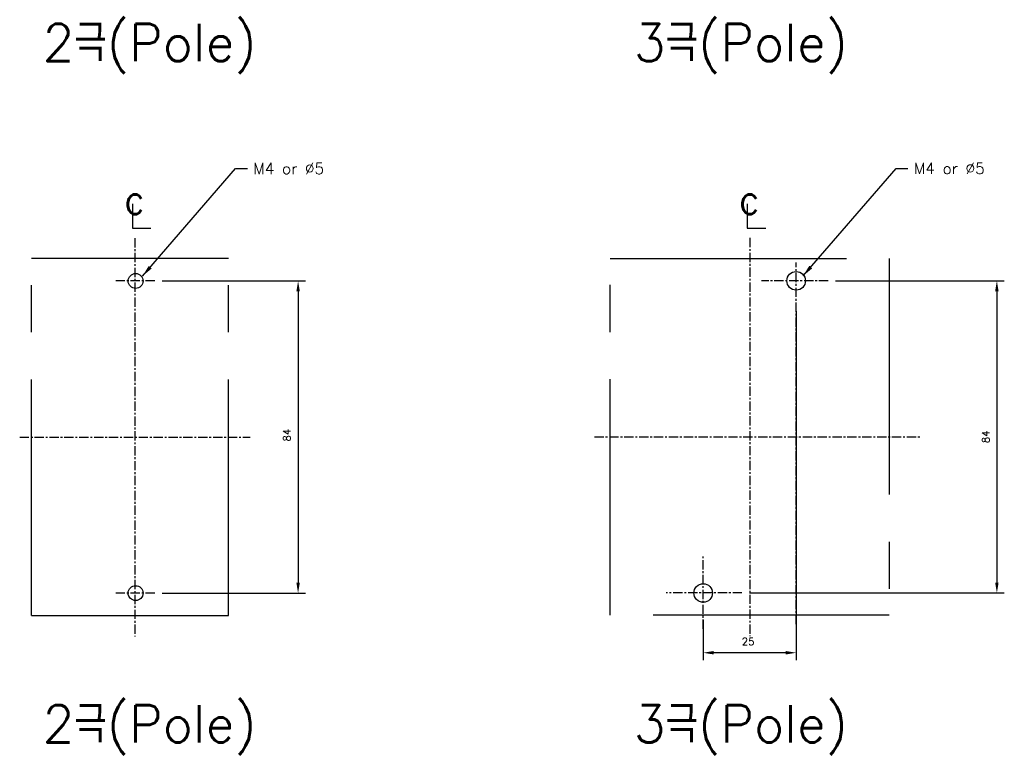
# Model space of a CAD drawing. Extents: x -6 to 988, y -5 to 692.
# Tile 3 of 24: x 258 to 523, y 244 to 442. Entities that reach past the tile are written whole.
import ezdxf

# ---------------------------------------------------------------- set-up
doc = ezdxf.new("R2010")
doc.units = 0
doc.header["$MEASUREMENT"] = 0
doc.linetypes.add('CENTER', pattern=[2, 1.25, -0.25, 0.25, -0.25])
doc.linetypes.add('PHANTOMX2', pattern=[127, 63.5, -12.7, 12.7, -12.7, 12.7, -12.7])
for name, color, linetype in [('cen', 1, 'CENTER'), ('di', 3, 'CONTINUOUS'), ('DIM', 3, 'CONTINUOUS'), ('dwg', 7, 'CONTINUOUS'), ('NOTE', 4, 'CONTINUOUS'), ('ph', 6, 'PHANTOMX2')]:
    doc.layers.add(name, color=color, linetype=linetype)
doc.styles.add('K25', font='TXT', dxfattribs={"width": 0.9, "height": 2.5, "bigfont": 'TBHAN'})
doc.styles.add('KIM', font='ROMANS.shx', dxfattribs={"height": 5, "bigfont": 'GSG1.shx'})
doc.styles.get("Standard").update_dxf_attribs({"font": 'romans.shx', "height": 2, "bigfont": 'hgs.shx'})
doc.dimstyles.get("Standard").update_dxf_attribs({"dimscale": 0, "dimtxt": 2, "dimasz": 2, "dimexe": 0.5, "dimexo": 0.5, "dimgap": 1, "dimtad": 1, "dimdsep": 46, "dimtxsty": 'Standard', "dimcen": 0, "dimclrd": 3, "dimclre": 3, "dimclrt": 3, "dimadec": 0, "dimazin": 2, "dimtp": 0.1, "dimtm": 0.1, "dimtfac": 1, "dimtmove": 0, "dimatfit": 3, "dimfxl": 0, "dimtolj": 1, "dimarcsym": 0})
doc.dimstyles.new('STANDARD$0', dxfattribs={"dimtxt": 5, "dimasz": 5, "dimexe": 1, "dimexo": 2, "dimgap": 2, "dimtad": 1, "dimdec": 4, "dimzin": 12, "dimdsep": 46, "dimtxsty": 'KIM', "dimcen": -1, "dimdle": 0.1, "dimadec": 0, "dimazin": 0, "dimtfac": 1, "dimtdec": 4, "dimtmove": 0, "dimatfit": 3, "dimfxl": 0, "dimtolj": 1, "dimtzin": 0, "dimarcsym": 0})

# ---------------------------------------------------------------- blocks, each defined once
blk = doc.blocks.new('*D186')
at = {"layer": 'di'}
for p, q in [((296.32, 371.2), (334.87, 371.2)), ((332.87, 368.4), (332.87, 290)), ((296.32, 287.2), (334.87, 287.2))]:
    blk.add_line(p, q, dxfattribs=at)
for points in [[(332.41, 368.4), (333.34, 368.4), (332.87, 371.2)], [(332.41, 290), (333.34, 290), (332.87, 287.2)]]:
    blk.add_solid(points, dxfattribs=at)
at = {"layer": 'di', "insert": (329.87, 329.7), "char_height": 2, "attachment_point": 5, "rotation": 90}
blk.add_mtext('\\A1;84', dxfattribs=at)
blk = doc.blocks.new('*D177')
at = {"layer": 'di'}
for p, q in [((466.82, 363.03), (466.82, 269.16)), ((441.82, 280.03), (441.82, 269.16)), ((464.02, 271.16), (444.62, 271.16))]:
    blk.add_line(p, q, dxfattribs=at)
for points in [[(444.62, 271.63), (444.62, 270.7), (441.82, 271.16)], [(464.02, 271.63), (464.02, 270.7), (466.82, 271.16)]]:
    blk.add_solid(points, dxfattribs=at)
at = {"layer": 'di', "insert": (453.89, 274.16), "char_height": 2, "attachment_point": 5}
blk.add_mtext('\\A1;25', dxfattribs=at)
blk = doc.blocks.new('*D179')
at = {"layer": 'di'}
for p, q in [((477.44, 371.25), (522.8, 371.25)), ((520.8, 368.45), (520.8, 290.05)), ((454.25, 287.25), (522.8, 287.25))]:
    blk.add_line(p, q, dxfattribs=at)
for points in [[(520.33, 368.45), (521.26, 368.45), (520.8, 371.25)], [(520.33, 290.05), (521.26, 290.05), (520.8, 287.25)]]:
    blk.add_solid(points, dxfattribs=at)
at = {"layer": 'di', "insert": (517.8, 329.25), "char_height": 2, "attachment_point": 5, "rotation": 90}
blk.add_mtext('\\A1;84', dxfattribs=at)

msp = doc.modelspace()

# ---------------------------------------------------------------- linework, layer by layer
at = {"layer": 'cen', "ltscale": 2}
for p, q in [((288.978, 382.745), (288.978, 275.577)), ((454.322, 382.788), (454.322, 275.62)), ((466.822, 278.887), (466.822, 376.154)), ((294.32, 371.204), (283.679, 371.204)), ((475.437, 371.247), (457.478, 371.247)), ((258, 329.204), (319.957, 329.204)), ((412.578, 329.247), (500.117, 329.247)), ((441.822, 277.591), (441.822, 297.098)), ((294.32, 287.204), (283.679, 287.204)), ((452.246, 287.247), (431.86, 287.247))]:
    msp.add_line(p, q, dxfattribs=at)
at = {"layer": 'dwg', "color": 7}
for centre in [(466.822, 371.247), (441.822, 287.247)]:
    msp.add_circle(centre, 2.5, dxfattribs=at)
at = {"layer": 'dwg'}
for centre in [(289.171, 371.204), (289.171, 287.204)]:
    msp.add_circle(centre, 2, dxfattribs=at)
at = {"layer": 'NOTE'}
for p, q in [((288.339, 391.96), (288.339, 385.44)), ((453.682, 391.96), (453.682, 385.44)), ((288.339, 385.44), (293.296, 385.44)), ((453.682, 385.44), (458.639, 385.44))]:
    msp.add_line(p, q, dxfattribs=at)
at = {"layer": 'ph'}
for p, q in [((314.171, 377.204), (261.171, 377.204)), ((261.171, 281.204), (261.171, 377.204)), ((314.171, 281.204), (314.171, 377.204)), ((416.822, 281.247), (416.822, 377.247)), ((416.822, 377.247), (491.822, 377.247)), ((491.822, 377.247), (491.822, 281.247)), ((261.171, 281.204), (314.171, 281.204)), ((491.822, 281.247), (416.822, 281.247))]:
    msp.add_line(p, q, dxfattribs=at)

# ---------------------------------------------------------------- texts
at = {"layer": 'di', "char_height": 10, "width": 116.39597, "attachment_point": 1}
for s, insert in [('{\\Fromans,hgs|c129;2극(Pole)}', (264.137, 440.345)), ('{\\Fromans,hgs|c129;3극(Pole)}', (423.163, 440.345)), ('{\\Fromans,hgs|c129;2극(Pole)}', (264.137, 257.042)), ('{\\Fromans,hgs|c129;3극(Pole)}', (423.163, 257.042))]:
    msp.add_mtext(s, dxfattribs=dict(at, insert=insert))
at = {"layer": 'DIM', "char_height": 3, "attachment_point": 1}
for insert in [(320.835, 402.948), (498.486, 402.991)]:
    msp.add_mtext('M4 or %%C5', dxfattribs=dict(at, insert=insert))
at = {"layer": 'NOTE', "style": 'K25', "width": 0.9}
for p in [(286.123, 389.19), (451.466, 389.19)]:
    msp.add_text('c', height=7.925, dxfattribs=at).set_placement(p)

# ---------------------------------------------------------------- dimensions: what is measured, and where the dimension line sits
at = {"layer": 'di'}
dim = msp.add_linear_dim(base=(332.872, 287.204), p1=(294.32, 371.204), p2=(294.32, 287.204), angle=90, dimstyle='STANDARD$0', override={"dimtxt": 3, "dimasz": 2.8, "dimexe": 2, "dimdec": 2, "dimzin": 8, "dimtxsty": 'Standard', "dimcen": 0, "dimclrd": 256, "dimclre": 256, "dimclrt": 256, "dimadec": 2, "dimazin": 2, "dimtfac": 0.6, "dimtdec": 2, "dimtzin": 8, "dimlwd": 65535, "dimlwe": 65535, "dimarcsym": 1}, dxfattribs=at)
dim.commit()
dim.dimension.update_dxf_attribs({"geometry": '*D186', "text_midpoint": (332.872, 329.697), "dimtype": 160})
dim = msp.add_linear_dim(base=(520.796, 287.247), p1=(475.437, 371.247), p2=(452.246, 287.247), angle=90, dimstyle='STANDARD$0', override={"dimtxt": 3, "dimasz": 2.8, "dimexe": 2, "dimdec": 2, "dimzin": 8, "dimtxsty": 'Standard', "dimcen": 0, "dimclrd": 256, "dimclre": 256, "dimclrt": 256, "dimadec": 2, "dimazin": 2, "dimtfac": 0.6, "dimtdec": 2, "dimtzin": 8, "dimlwd": 65535, "dimlwe": 65535, "dimarcsym": 1}, dxfattribs=at)
dim.commit()
dim.dimension.update_dxf_attribs({"geometry": '*D179', "text_midpoint": (517.796, 329.247)})
dim = msp.add_linear_dim(base=(441.822, 271.165), p1=(466.822, 365.029), p2=(441.822, 282.029), dimstyle='STANDARD$0', override={"dimtxt": 3, "dimasz": 2.8, "dimexe": 2, "dimdec": 2, "dimzin": 8, "dimtxsty": 'Standard', "dimcen": 0, "dimclrd": 256, "dimclre": 256, "dimclrt": 256, "dimadec": 2, "dimazin": 2, "dimtfac": 0.6, "dimtdec": 2, "dimtzin": 8, "dimlwd": 65535, "dimlwe": 65535, "dimarcsym": 1}, dxfattribs=at)
dim.commit()
dim.dimension.update_dxf_attribs({"geometry": '*D177', "text_midpoint": (453.89, 271.165), "dimtype": 160})

# ---------------------------------------------------------------- leaders
at = {"layer": 'DIM', "annotation_type": 0, "has_hookline": 1, "hookline_direction": 0, "text_width": 18.429}
for points in [[(291.016, 372.492), (316.035, 401.448), (319.235, 401.448)], [(468.666, 372.536), (493.686, 401.491), (496.886, 401.491)]]:
    msp.add_leader(points, dimstyle='Standard', override={"dimscale": 1.6, "dimtxt": 2, "dimasz": 2, "dimexe": 1, "dimexo": 1, "dimgap": 1, "dimtad": 0, "dimtih": 0, "dimtoh": 0, "dimdec": 1, "dimzin": 8, "dimcen": 0, "dimadec": 2, "dimazin": 2, "dimtm": 0.1, "dimtfac": 0.6, "dimtdec": 1, "dimtofl": 1}, dxfattribs=at)

doc.saveas('drawing.dxf')
